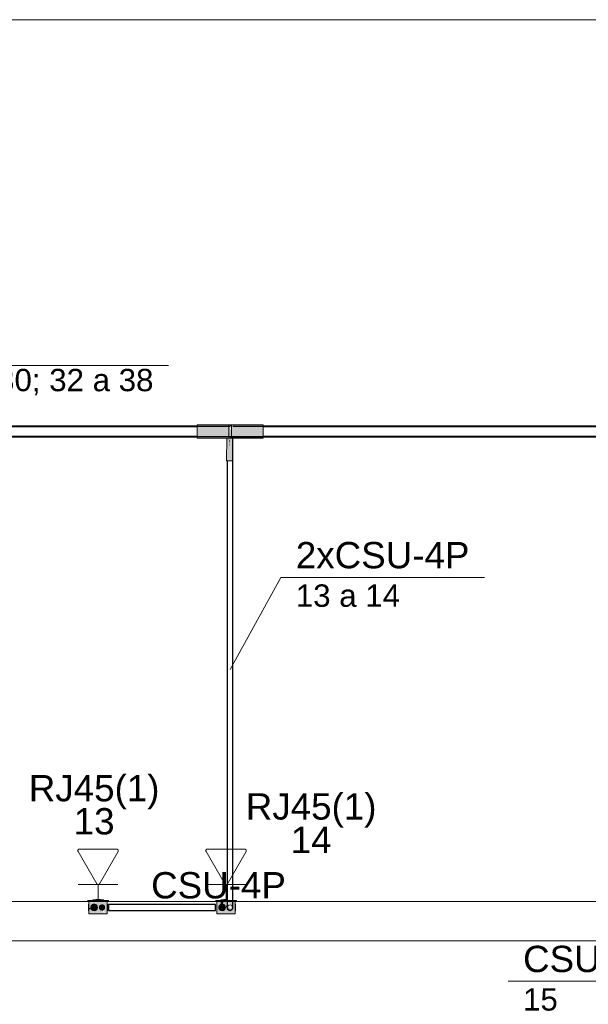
# Model space of a CAD drawing. Header units: millimetres. Extents: x 4476663 to 4477054, y -30323851 to -30323414.
# Tile 107 of 256: x 4476934.06 to 4476938.38, y -30323788.08 to -30323780.6. Entities that reach past the tile are written whole.
import ezdxf

# ---------------------------------------------------------------- set-up
doc = ezdxf.new("R2010")
doc.units = ezdxf.units.MM
doc.linetypes.add('NULL', pattern=[0])
for name, color, linetype, lineweight in [('CE-Caixa', 9, 'Continuous', 18), ('CE-Condutos (Baixa)', 6, 'Continuous', 25), ('CE-Condutos (Teto)', 1, 'Continuous', 25), ('CE-Conexões', 9, 'Continuous', 18), ('CE-PT Dados', 7, 'Continuous', 5), ('CE-Textos fios', 7, 'Continuous', 9), ('IFC-Caixa de passagem-Contorno', 44, 'Continuous', 5), ('IFC-Parede padrão-Contorno', 44, 'Continuous', 5), ('IFC-Parede-Contorno', 42, 'Continuous', 5), ('Textos', 7, 'Continuous', 9)]:
    doc.layers.add(name, color=color, linetype=linetype, lineweight=lineweight)
doc.styles.add('ARIAL', font='arial.ttf')

msp = doc.modelspace()

# ---------------------------------------------------------------- hatches: boundary and pattern name
at = {"layer": 'CE-Caixa', "linetype": 'Continuous'}
for points in [[(4476934.7266, -30323787.2918), (4476934.5806, -30323787.2918), (4476934.5737, -30323787.2978), (4476934.7337, -30323787.2978)], [(4476934.5836, -30323787.3928), (4476934.6544, -30323787.3928), (4476934.7097, -30323787.3914), (4476934.6988, -30323787.3819), (4476934.6885, -30323787.3854), (4476934.7014, -30323787.3542), (4476934.6597, -30323787.3621), (4476934.7032, -30323787.3482), (4476934.6952, -30323787.3638), (4476934.7088, -30323787.3897), (4476934.7236, -30323787.3928), (4476934.7236, -30323787.2978)], [(4476934.5836, -30323787.3928), (4476934.6161, -30323787.3708), (4476934.6003, -30323787.3625), (4476934.6073, -30323787.3354), (4476934.613, -30323787.3346), (4476934.6237, -30323787.3203), (4476934.6361, -30323787.3316), (4476934.6433, -30323787.3306), (4476934.6372, -30323787.3559), (4476934.6661, -30323787.3357), (4476934.7236, -30323787.2978), (4476934.5836, -30323787.2978), (4476934.5836, -30323787.3121)], [(4476934.6301, -30323787.3694), (4476934.6453, -30323787.3578), (4476934.6477, -30323787.3388), (4476934.6361, -30323787.3236), (4476934.6171, -30323787.3211), (4476934.602, -30323787.3328), (4476934.5995, -30323787.3518), (4476934.6111, -30323787.3669)], [(4476934.6646, -30323787.2918), (4476934.694, -30323787.2878), (4476934.6132, -30323787.2878), (4476934.6132, -30323787.2918)], [(4476934.6361, -30323787.2878), (4476934.6689, -30323787.2878), (4476934.6711, -30323787.2858), (4476934.6361, -30323787.2858)], [(4476935.5536, -30323787.2918), (4476935.5466, -30323787.2978), (4476935.5862, -30323787.2962), (4476935.5862, -30323787.2978), (4476935.6347, -30323787.2961), (4476935.6347, -30323787.2918)], [(4476935.5762, -30323787.3609), (4476935.5789, -30323787.3226), (4476935.5862, -30323787.3217), (4476935.5862, -30323787.2978), (4476935.5653, -30323787.2978), (4476935.5678, -30323787.3165), (4476935.5792, -30323787.3203), (4476935.5739, -30323787.3552), (4476935.575, -30323787.3579), (4476935.5788, -30323787.3226), (4476935.5688, -30323787.3239), (4476935.5642, -30323787.2978), (4476935.5566, -30323787.2978), (4476935.5566, -30323787.3928), (4476935.5822, -30323787.3754)], [(4476935.6966, -30323787.3928), (4476935.6966, -30323787.2978), (4476935.6634, -30323787.3203), (4476935.6662, -30323787.323), (4476935.6653, -30323787.3436), (4476935.6715, -30323787.3605), (4476935.6619, -30323787.3675), (4476935.6586, -30323787.3464), (4476935.6449, -30323787.3394), (4476935.6586, -30323787.3236), (4476935.6292, -30323787.3435), (4476935.6225, -30323787.3522), (4476935.6381, -30323787.3098), (4476935.6634, -30323787.3203), (4476935.6966, -30323787.2978), (4476935.6091, -30323787.2978), (4476935.6024, -30323787.3195), (4476935.6091, -30323787.3572), (4476935.6208, -30323787.3396), (4476935.6216, -30323787.3453), (4476935.6142, -30323787.363), (4476935.5925, -30323787.3698), (4476935.5566, -30323787.3928), (4476935.6153, -30323787.3928)], [(4476935.603, -30323787.3694), (4476935.6182, -30323787.3578), (4476935.6207, -30323787.3388), (4476935.6091, -30323787.3236), (4476935.5901, -30323787.3211), (4476935.5749, -30323787.3328), (4476935.5724, -30323787.3518), (4476935.5841, -30323787.3669)], [(4476935.5862, -30323787.2878), (4476935.5862, -30323787.2918), (4476935.6347, -30323787.2918), (4476935.6347, -30323787.2878)], [(4476935.6091, -30323787.2978), (4476935.5862, -30323787.2978), (4476935.5862, -30323787.3392), (4476935.5966, -30323787.3203), (4476935.5875, -30323787.3684)], [(4476935.6091, -30323787.2858), (4476935.6091, -30323787.2878), (4476935.6347, -30323787.2878)], [(4476935.6222, -30323787.3483), (4476935.6526, -30323787.3277), (4476935.6337, -30323787.3203)], [(4476935.6996, -30323787.2918), (4476935.679, -30323787.2926), (4476935.679, -30323787.2978), (4476935.7066, -30323787.2978)], [(4476934.7009, -30323787.3553), (4476934.7009, -30323787.3353), (4476934.6836, -30323787.3253), (4476934.6663, -30323787.3353), (4476934.6663, -30323787.3553), (4476934.6836, -30323787.3653)]]:
    msp.add_hatch(color=163, dxfattribs=at).paths.add_polyline_path(points)
at = {"layer": 'CE-Conexões', "linetype": 'Continuous'}
for points in [[(4476935.6759, -30323783.6862), (4476935.6566, -30323783.6801), (4476935.6666, -30323783.6772), (4476935.6466, -30323783.6762), (4476935.6466, -30323783.6862), (4476935.6559, -30323783.6862), (4476935.6466, -30323783.7159), (4476935.5944, -30323783.7162), (4476935.6566, -30323783.7272), (4476935.6528, -30323783.7172), (4476935.6556, -30323783.6892), (4476935.6468, -30323783.6892), (4476935.6504, -30323783.7171), (4476935.6472, -30323783.7171), (4476935.6466, -30323783.7652), (4476935.4056, -30323783.7652), (4476935.4056, -30323783.7782), (4476935.6666, -30323783.7782), (4476935.6666, -30323783.6892), (4476935.6624, -30323783.7173), (4476935.6567, -30323783.6892), (4476935.6601, -30323783.7173), (4476935.657, -30323783.7172), (4476935.6566, -30323783.6762), (4476935.4056, -30323783.6762), (4476935.4056, -30323783.7652), (4476935.6333, -30323783.7652), (4476935.5361, -30323783.7272), (4476935.5477, -30323783.7272), (4476935.6331, -30323783.7569), (4476935.6336, -30323783.7232), (4476935.5944, -30323783.7162), (4476935.6466, -30323783.7159), (4476935.6566, -30323783.6892), (4476935.6666, -30323783.7073), (4476935.6666, -30323783.7174), (4476935.6566, -30323783.7172), (4476935.6566, -30323783.7272), (4476935.6466, -30323783.7399), (4476935.6466, -30323783.7272), (4476935.6336, -30323783.7272), (4476935.6331, -30323783.7569), (4476935.5477, -30323783.7272), (4476935.5361, -30323783.7272), (4476935.6329, -30323783.7651), (4476935.6466, -30323783.7652), (4476935.6566, -30323783.7782), (4476935.9076, -30323783.7782), (4476935.9076, -30323783.6862), (4476935.6566, -30323783.6767), (4476935.8474, -30323783.6862), (4476935.6666, -30323783.68), (4476935.6666, -30323783.7073)], [(4476935.6566, -30323783.6762), (4476935.6567, -30323783.6862), (4476935.6632, -30323783.6862), (4476935.6666, -30323783.6762)], [(4476935.6666, -30323783.6771), (4476935.9076, -30323783.6862), (4476935.9076, -30323783.6762), (4476935.6666, -30323783.6762)], [(4476935.8474, -30323783.6862), (4476935.6666, -30323783.6772), (4476935.6666, -30323783.68)], [(4476935.6299, -30323783.9498), (4476935.6345, -30323783.7782), (4476935.6327, -30323783.7782)], [(4476935.6566, -30323783.7782), (4476935.6566, -30323783.8435), (4476935.6448, -30323783.7782), (4476935.6347, -30323783.7782), (4476935.6299, -30323783.9498), (4476935.6759, -30323783.9506), (4476935.6787, -30323783.7782)], [(4476935.6476, -30323783.7682), (4476935.6466, -30323783.7782), (4476935.6566, -30323783.7782)], [(4476935.6466, -30323783.7881), (4476935.6566, -30323783.8435), (4476935.6515, -30323783.7782)]]:
    msp.add_hatch(color=163, dxfattribs=at).paths.add_polyline_path(points)

# ---------------------------------------------------------------- linework, layer by layer
at = {"layer": 'CE-Caixa'}
for p, q in [((4476934.5806, -30323787.2918), (4476934.5737, -30323787.2978)), ((4476934.5737, -30323787.2978), (4476934.5836, -30323787.2978)), ((4476934.6132, -30323787.2918), (4476934.5806, -30323787.2918)), ((4476934.582, -30323787.3203), (4476934.582, -30323787.3211)), ((4476934.5836, -30323787.3203), (4476934.582, -30323787.3203)), ((4476934.582, -30323787.3211), (4476934.582, -30323787.3236)), ((4476934.582, -30323787.3236), (4476934.582, -30323787.3276)), ((4476934.5836, -30323787.2978), (4476934.6132, -30323787.2978)), ((4476934.5836, -30323787.2978), (4476934.5836, -30323787.3121)), ((4476934.5912, -30323787.2978), (4476934.5836, -30323787.2978)), ((4476934.5836, -30323787.3121), (4476934.5836, -30323787.3178)), ((4476934.5836, -30323787.3178), (4476934.5836, -30323787.3203)), ((4476934.5836, -30323787.3203), (4476934.5836, -30323787.3385)), ((4476934.6132, -30323787.2978), (4476934.5912, -30323787.2978)), ((4476934.6111, -30323787.3236), (4476934.6059, -30323787.3276)), ((4476934.6171, -30323787.3211), (4476934.6111, -30323787.3236)), ((4476934.6132, -30323787.2878), (4476934.6132, -30323787.2918)), ((4476934.6361, -30323787.2878), (4476934.6132, -30323787.2878)), ((4476934.6361, -30323787.2918), (4476934.6132, -30323787.2918)), ((4476934.6132, -30323787.2978), (4476934.6361, -30323787.2978)), ((4476934.6205, -30323787.2978), (4476934.6132, -30323787.2978)), ((4476934.6236, -30323787.3203), (4476934.6171, -30323787.3211)), ((4476934.6361, -30323787.2978), (4476934.6205, -30323787.2978)), ((4476934.6301, -30323787.3211), (4476934.6236, -30323787.3203)), ((4476934.6361, -30323787.3236), (4476934.6301, -30323787.3211)), ((4476934.6711, -30323787.2858), (4476934.6361, -30323787.2858)), ((4476934.6361, -30323787.2858), (4476934.6361, -30323787.2878)), ((4476934.6711, -30323787.2878), (4476934.6361, -30323787.2878)), ((4476934.6711, -30323787.2918), (4476934.6361, -30323787.2918)), ((4476934.6361, -30323787.2978), (4476934.6711, -30323787.2978)), ((4476934.6711, -30323787.2978), (4476934.6361, -30323787.2978)), ((4476934.6413, -30323787.3276), (4476934.6361, -30323787.3236)), ((4476934.6711, -30323787.2878), (4476934.6711, -30323787.2858)), ((4476934.694, -30323787.2878), (4476934.6711, -30323787.2878)), ((4476934.694, -30323787.2918), (4476934.6711, -30323787.2918)), ((4476934.6711, -30323787.2978), (4476934.694, -30323787.2978)), ((4476934.6818, -30323787.2978), (4476934.6711, -30323787.2978)), ((4476934.694, -30323787.2978), (4476934.6818, -30323787.2978)), ((4476934.694, -30323787.2918), (4476934.694, -30323787.2878)), ((4476934.7266, -30323787.2918), (4476934.694, -30323787.2918)), ((4476934.694, -30323787.2978), (4476934.7236, -30323787.2978)), ((4476934.6951, -30323787.2978), (4476934.694, -30323787.2978)), ((4476934.7129, -30323787.2978), (4476934.6951, -30323787.2978)), ((4476934.7236, -30323787.2978), (4476934.7129, -30323787.2978)), ((4476934.7236, -30323787.2978), (4476934.7337, -30323787.2978)), ((4476934.7236, -30323787.3005), (4476934.7236, -30323787.2978)), ((4476934.7236, -30323787.3203), (4476934.7236, -30323787.3005)), ((4476934.7236, -30323787.3258), (4476934.7236, -30323787.3203)), ((4476934.7252, -30323787.3203), (4476934.7236, -30323787.3203)), ((4476934.7252, -30323787.3211), (4476934.7252, -30323787.3203)), ((4476934.7252, -30323787.3236), (4476934.7252, -30323787.3211)), ((4476934.7252, -30323787.3276), (4476934.7252, -30323787.3236)), ((4476934.7337, -30323787.2978), (4476934.7266, -30323787.2918)), ((4476935.5536, -30323787.2918), (4476935.5466, -30323787.2978)), ((4476935.5466, -30323787.2978), (4476935.5566, -30323787.2978)), ((4476935.5862, -30323787.2918), (4476935.5536, -30323787.2918)), ((4476935.555, -30323787.3203), (4476935.555, -30323787.3211)), ((4476935.5566, -30323787.3203), (4476935.555, -30323787.3203)), ((4476935.555, -30323787.3211), (4476935.555, -30323787.3236)), ((4476935.555, -30323787.3236), (4476935.555, -30323787.3276)), ((4476935.5566, -30323787.2978), (4476935.5862, -30323787.2978)), ((4476935.5566, -30323787.2978), (4476935.5566, -30323787.3136)), ((4476935.5642, -30323787.2978), (4476935.5566, -30323787.2978)), ((4476935.5566, -30323787.3136), (4476935.5566, -30323787.315)), ((4476935.5566, -30323787.315), (4476935.5566, -30323787.3203)), ((4476935.5566, -30323787.3203), (4476935.5566, -30323787.3255)), ((4476935.5653, -30323787.2978), (4476935.5642, -30323787.2978)), ((4476935.5778, -30323787.2978), (4476935.5653, -30323787.2978)), ((4476935.5862, -30323787.2978), (4476935.5778, -30323787.2978)), ((4476935.5841, -30323787.3236), (4476935.5789, -30323787.3276)), ((4476935.5901, -30323787.3211), (4476935.5841, -30323787.3236)), ((4476935.5862, -30323787.2878), (4476935.5862, -30323787.2918)), ((4476935.6091, -30323787.2878), (4476935.5862, -30323787.2878)), ((4476935.6091, -30323787.2918), (4476935.5862, -30323787.2918)), ((4476935.5862, -30323787.2978), (4476935.6091, -30323787.2978)), ((4476935.6091, -30323787.2978), (4476935.5862, -30323787.2978)), ((4476935.5966, -30323787.3203), (4476935.5901, -30323787.3211)), ((4476935.603, -30323787.3211), (4476935.5966, -30323787.3203)), ((4476935.6091, -30323787.3236), (4476935.603, -30323787.3211)), ((4476935.6091, -30323787.2858), (4476935.6091, -30323787.2878)), ((4476935.6347, -30323787.2858), (4476935.6091, -30323787.2858)), ((4476935.6347, -30323787.2878), (4476935.6091, -30323787.2878)), ((4476935.6347, -30323787.2918), (4476935.6091, -30323787.2918)), ((4476935.6091, -30323787.2978), (4476935.6347, -30323787.2978)), ((4476935.6153, -30323787.2978), (4476935.6091, -30323787.2978)), ((4476935.6142, -30323787.3276), (4476935.6091, -30323787.3236)), ((4476935.6278, -30323787.2978), (4476935.6153, -30323787.2978)), ((4476935.6431, -30323787.2978), (4476935.6278, -30323787.2978)), ((4476935.6966, -30323787.2978), (4476935.6431, -30323787.2978)), ((4476935.6996, -30323787.2918), (4476935.679, -30323787.2918)), ((4476935.679, -30323787.2978), (4476935.6966, -30323787.2978)), ((4476935.6966, -30323787.2978), (4476935.7066, -30323787.2978)), ((4476935.6966, -30323787.2998), (4476935.6966, -30323787.2978)), ((4476935.6966, -30323787.3203), (4476935.6966, -30323787.2998)), ((4476935.6966, -30323787.3275), (4476935.6966, -30323787.3203)), ((4476935.6982, -30323787.3203), (4476935.6966, -30323787.3203)), ((4476935.6982, -30323787.3211), (4476935.6982, -30323787.3203)), ((4476935.6982, -30323787.3236), (4476935.6982, -30323787.3211)), ((4476935.6982, -30323787.3276), (4476935.6982, -30323787.3236)), ((4476935.7066, -30323787.2978), (4476935.6996, -30323787.2918)), ((4476934.582, -30323787.3276), (4476934.582, -30323787.3328)), ((4476934.582, -30323787.3328), (4476934.582, -30323787.3388)), ((4476934.582, -30323787.3388), (4476934.582, -30323787.3453)), ((4476934.582, -30323787.3453), (4476934.582, -30323787.3518)), ((4476934.582, -30323787.3518), (4476934.582, -30323787.3578)), ((4476934.582, -30323787.3578), (4476934.582, -30323787.363)), ((4476934.582, -30323787.363), (4476934.582, -30323787.3669)), ((4476934.582, -30323787.3669), (4476934.582, -30323787.3694)), ((4476934.582, -30323787.3694), (4476934.582, -30323787.3703)), ((4476934.582, -30323787.3703), (4476934.5836, -30323787.3703)), ((4476934.5836, -30323787.3385), (4476934.5836, -30323787.3458)), ((4476934.5836, -30323787.3458), (4476934.5836, -30323787.3555)), ((4476934.5836, -30323787.3555), (4476934.5836, -30323787.3651)), ((4476934.5836, -30323787.3651), (4476934.5836, -30323787.3703)), ((4476934.5836, -30323787.3703), (4476934.5836, -30323787.3928)), ((4476934.5836, -30323787.3928), (4476934.6544, -30323787.3928)), ((4476934.5912, -30323787.3578), (4476934.5912, -30323787.3518)), ((4476934.5995, -30323787.3388), (4476934.5986, -30323787.3453)), ((4476934.5986, -30323787.3453), (4476934.5995, -30323787.3518)), ((4476934.602, -30323787.3328), (4476934.5995, -30323787.3388)), ((4476934.5995, -30323787.3518), (4476934.602, -30323787.3578)), ((4476934.6059, -30323787.3276), (4476934.602, -30323787.3328)), ((4476934.602, -30323787.3578), (4476934.6059, -30323787.363)), ((4476934.6059, -30323787.363), (4476934.6111, -30323787.3669)), ((4476934.6111, -30323787.3669), (4476934.6171, -30323787.3694)), ((4476934.6171, -30323787.3694), (4476934.6236, -30323787.3703)), ((4476934.6227, -30323787.3942), (4476934.6259, -30323787.3942)), ((4476934.6236, -30323787.3703), (4476934.6301, -30323787.3694)), ((4476934.6259, -30323787.3942), (4476934.631, -30323787.3942)), ((4476934.6295, -30323787.3942), (4476934.632, -30323787.3942)), ((4476934.6301, -30323787.3694), (4476934.6361, -30323787.3669)), ((4476934.632, -30323787.3942), (4476934.6359, -30323787.3942)), ((4476934.6359, -30323787.3942), (4476934.6411, -30323787.3942)), ((4476934.6361, -30323787.3669), (4476934.6413, -30323787.363)), ((4476934.6411, -30323787.3942), (4476934.6471, -30323787.3942)), ((4476934.6453, -30323787.3328), (4476934.6413, -30323787.3276)), ((4476934.6413, -30323787.363), (4476934.6453, -30323787.3578)), ((4476934.6477, -30323787.3388), (4476934.6453, -30323787.3328)), ((4476934.6453, -30323787.3578), (4476934.6477, -30323787.3518)), ((4476934.6471, -30323787.3942), (4476934.6536, -30323787.3942)), ((4476934.6486, -30323787.3453), (4476934.6477, -30323787.3388)), ((4476934.6477, -30323787.3518), (4476934.6486, -30323787.3453)), ((4476934.6536, -30323787.3942), (4476934.6601, -30323787.3942)), ((4476934.6544, -30323787.3928), (4476934.6721, -30323787.3928)), ((4476934.6601, -30323787.3942), (4476934.6661, -30323787.3942)), ((4476934.6643, -30323787.3401), (4476934.6636, -30323787.3453)), ((4476934.6636, -30323787.3453), (4476934.6643, -30323787.3505)), ((4476934.6663, -30323787.3353), (4476934.6643, -30323787.3401)), ((4476934.6643, -30323787.3505), (4476934.6663, -30323787.3553)), ((4476934.6661, -30323787.3942), (4476934.6713, -30323787.3942)), ((4476934.6695, -30323787.3312), (4476934.6663, -30323787.3353)), ((4476934.6663, -30323787.3553), (4476934.6695, -30323787.3594)), ((4476934.6736, -30323787.328), (4476934.6695, -30323787.3312)), ((4476934.6695, -30323787.3594), (4476934.6736, -30323787.3626)), ((4476934.6713, -30323787.3942), (4476934.6753, -30323787.3942)), ((4476934.6721, -30323787.3928), (4476934.6854, -30323787.3928)), ((4476934.6784, -30323787.326), (4476934.6736, -30323787.328)), ((4476934.6736, -30323787.3626), (4476934.6784, -30323787.3646)), ((4476934.6753, -30323787.3942), (4476934.6777, -30323787.3942)), ((4476934.6762, -30323787.3942), (4476934.6813, -30323787.3942)), ((4476934.6836, -30323787.3253), (4476934.6784, -30323787.326)), ((4476934.6784, -30323787.3646), (4476934.6836, -30323787.3653)), ((4476934.6813, -30323787.3942), (4476934.6845, -30323787.3942)), ((4476934.6888, -30323787.326), (4476934.6836, -30323787.3253)), ((4476934.6836, -30323787.3653), (4476934.6888, -30323787.3646)), ((4476934.6854, -30323787.3928), (4476934.6973, -30323787.3928)), ((4476934.6936, -30323787.328), (4476934.6888, -30323787.326)), ((4476934.6888, -30323787.3646), (4476934.6936, -30323787.3626)), ((4476934.6977, -30323787.3312), (4476934.6936, -30323787.328)), ((4476934.6936, -30323787.3626), (4476934.6977, -30323787.3594)), ((4476934.6973, -30323787.3928), (4476934.7099, -30323787.3928)), ((4476934.7009, -30323787.3353), (4476934.6977, -30323787.3312)), ((4476934.6977, -30323787.3594), (4476934.7009, -30323787.3553)), ((4476934.7029, -30323787.3401), (4476934.7009, -30323787.3353)), ((4476934.7009, -30323787.3553), (4476934.7029, -30323787.3505)), ((4476934.7036, -30323787.3453), (4476934.7029, -30323787.3401)), ((4476934.7029, -30323787.3505), (4476934.7036, -30323787.3453)), ((4476934.7099, -30323787.3928), (4476934.7129, -30323787.3928)), ((4476934.7129, -30323787.3928), (4476934.716, -30323787.3928)), ((4476934.716, -30323787.3928), (4476934.7236, -30323787.3928)), ((4476934.7236, -30323787.3396), (4476934.7236, -30323787.3258)), ((4476934.7236, -30323787.36), (4476934.7236, -30323787.3396)), ((4476934.7236, -30323787.3703), (4476934.7236, -30323787.36)), ((4476934.7236, -30323787.3706), (4476934.7236, -30323787.3703)), ((4476934.7236, -30323787.3703), (4476934.7252, -30323787.3703)), ((4476934.7236, -30323787.3901), (4476934.7236, -30323787.3706)), ((4476934.7236, -30323787.3928), (4476934.7236, -30323787.3901)), ((4476934.7252, -30323787.3328), (4476934.7252, -30323787.3276)), ((4476934.7252, -30323787.3388), (4476934.7252, -30323787.3328)), ((4476934.7252, -30323787.3453), (4476934.7252, -30323787.3388)), ((4476934.7252, -30323787.3518), (4476934.7252, -30323787.3453)), ((4476934.7252, -30323787.3578), (4476934.7252, -30323787.3518)), ((4476934.7252, -30323787.363), (4476934.7252, -30323787.3578)), ((4476934.7252, -30323787.3669), (4476934.7252, -30323787.363)), ((4476934.7252, -30323787.3694), (4476934.7252, -30323787.3669)), ((4476934.7252, -30323787.3703), (4476934.7252, -30323787.3694)), ((4476935.555, -30323787.3276), (4476935.555, -30323787.3328)), ((4476935.555, -30323787.3328), (4476935.555, -30323787.3388)), ((4476935.555, -30323787.3388), (4476935.555, -30323787.3453)), ((4476935.555, -30323787.3453), (4476935.555, -30323787.3518)), ((4476935.555, -30323787.3518), (4476935.555, -30323787.3578)), ((4476935.555, -30323787.3578), (4476935.555, -30323787.363)), ((4476935.555, -30323787.363), (4476935.555, -30323787.3669)), ((4476935.555, -30323787.3669), (4476935.555, -30323787.3694)), ((4476935.555, -30323787.3694), (4476935.555, -30323787.3703)), ((4476935.555, -30323787.3703), (4476935.5566, -30323787.3703)), ((4476935.5566, -30323787.3255), (4476935.5566, -30323787.3339)), ((4476935.5566, -30323787.3339), (4476935.5566, -30323787.3458)), ((4476935.5566, -30323787.3458), (4476935.5566, -30323787.3555)), ((4476935.5566, -30323787.3555), (4476935.5566, -30323787.365)), ((4476935.5566, -30323787.365), (4476935.5566, -30323787.3703)), ((4476935.5566, -30323787.3703), (4476935.5566, -30323787.3928)), ((4476935.5566, -30323787.3928), (4476935.5754, -30323787.3928)), ((4476935.5724, -30323787.3388), (4476935.5716, -30323787.3453)), ((4476935.5716, -30323787.3453), (4476935.5724, -30323787.3518)), ((4476935.5749, -30323787.3328), (4476935.5724, -30323787.3388)), ((4476935.5724, -30323787.3518), (4476935.5749, -30323787.3578)), ((4476935.5789, -30323787.3276), (4476935.5749, -30323787.3328)), ((4476935.5749, -30323787.3578), (4476935.5789, -30323787.363)), ((4476935.5754, -30323787.3928), (4476935.5913, -30323787.3928)), ((4476935.5789, -30323787.363), (4476935.5841, -30323787.3669)), ((4476935.5841, -30323787.3669), (4476935.5901, -30323787.3694)), ((4476935.5901, -30323787.3694), (4476935.5966, -30323787.3703)), ((4476935.5913, -30323787.3928), (4476935.6037, -30323787.3928)), ((4476935.5957, -30323787.3942), (4476935.5989, -30323787.3942)), ((4476935.5966, -30323787.3703), (4476935.603, -30323787.3694)), ((4476935.5989, -30323787.3942), (4476935.6039, -30323787.3942)), ((4476935.6016, -30323787.3942), (4476935.6024, -30323787.3942)), ((4476935.603, -30323787.3694), (4476935.6091, -30323787.3669)), ((4476935.6037, -30323787.3928), (4476935.6153, -30323787.3928)), ((4476935.6049, -30323787.3942), (4476935.6089, -30323787.3942)), ((4476935.6089, -30323787.3942), (4476935.6141, -30323787.3942)), ((4476935.6091, -30323787.3669), (4476935.6142, -30323787.363)), ((4476935.6141, -30323787.3942), (4476935.6201, -30323787.3942)), ((4476935.6182, -30323787.3328), (4476935.6142, -30323787.3276)), ((4476935.6142, -30323787.363), (4476935.6182, -30323787.3578)), ((4476935.6153, -30323787.3928), (4476935.6181, -30323787.3928)), ((4476935.6181, -30323787.3928), (4476935.6278, -30323787.3928)), ((4476935.6207, -30323787.3388), (4476935.6182, -30323787.3328)), ((4476935.6182, -30323787.3578), (4476935.6207, -30323787.3518)), ((4476935.6201, -30323787.3942), (4476935.6266, -30323787.3942)), ((4476935.6216, -30323787.3453), (4476935.6207, -30323787.3388)), ((4476935.6207, -30323787.3518), (4476935.6216, -30323787.3453)), ((4476935.6266, -30323787.3942), (4476935.633, -30323787.3942)), ((4476935.6278, -30323787.3928), (4476935.6491, -30323787.3928)), ((4476935.633, -30323787.3942), (4476935.6391, -30323787.3942)), ((4476935.6391, -30323787.3942), (4476935.6442, -30323787.3942)), ((4476935.6442, -30323787.3942), (4476935.6482, -30323787.3942)), ((4476935.6482, -30323787.3942), (4476935.6507, -30323787.3942)), ((4476935.6491, -30323787.3928), (4476935.6586, -30323787.3928)), ((4476935.6507, -30323787.3942), (4476935.6516, -30323787.3942)), ((4476935.6543, -30323787.3942), (4476935.6575, -30323787.3942)), ((4476935.6575, -30323787.3942), (4476935.6586, -30323787.3942)), ((4476935.6586, -30323787.3928), (4476935.689, -30323787.3928)), ((4476935.6586, -30323787.3942), (4476935.6586, -30323787.3928)), ((4476935.689, -30323787.3928), (4476935.6966, -30323787.3928)), ((4476935.6966, -30323787.3307), (4476935.6966, -30323787.3275)), ((4476935.6966, -30323787.3475), (4476935.6966, -30323787.3307)), ((4476935.6966, -30323787.3572), (4476935.6966, -30323787.3475)), ((4476935.6966, -30323787.3703), (4476935.6966, -30323787.3572)), ((4476935.6966, -30323787.3834), (4476935.6966, -30323787.3703)), ((4476935.6966, -30323787.3703), (4476935.6982, -30323787.3703)), ((4476935.6966, -30323787.3858), (4476935.6966, -30323787.3834)), ((4476935.6966, -30323787.3928), (4476935.6966, -30323787.3858)), ((4476935.6982, -30323787.3328), (4476935.6982, -30323787.3276)), ((4476935.6982, -30323787.3388), (4476935.6982, -30323787.3328)), ((4476935.6982, -30323787.3453), (4476935.6982, -30323787.3388)), ((4476935.6982, -30323787.3518), (4476935.6982, -30323787.3453)), ((4476935.6982, -30323787.3578), (4476935.6982, -30323787.3518)), ((4476935.6982, -30323787.363), (4476935.6982, -30323787.3578)), ((4476935.6982, -30323787.3669), (4476935.6982, -30323787.363)), ((4476935.6982, -30323787.3694), (4476935.6982, -30323787.3669)), ((4476935.6982, -30323787.3703), (4476935.6982, -30323787.3694))]:
    msp.add_line(p, q, dxfattribs=at)
at = {"layer": 'CE-Condutos (Baixa)'}
for p, q in [((4476934.7337, -30323787.323), (4476934.7337, -30323787.3259)), ((4476934.7788, -30323787.323), (4476934.7337, -30323787.323)), ((4476934.8304, -30323787.323), (4476934.7788, -30323787.323)), ((4476934.8785, -30323787.323), (4476934.8304, -30323787.323)), ((4476934.9234, -30323787.323), (4476934.8785, -30323787.323)), ((4476934.9652, -30323787.323), (4476934.9234, -30323787.323)), ((4476935.0041, -30323787.323), (4476934.9652, -30323787.323)), ((4476935.0404, -30323787.323), (4476935.0041, -30323787.323)), ((4476935.0741, -30323787.323), (4476935.0404, -30323787.323)), ((4476935.1056, -30323787.323), (4476935.0741, -30323787.323)), ((4476935.1348, -30323787.323), (4476935.1056, -30323787.323)), ((4476935.1622, -30323787.323), (4476935.1348, -30323787.323)), ((4476935.1877, -30323787.323), (4476935.1622, -30323787.323)), ((4476935.2117, -30323787.323), (4476935.1877, -30323787.323)), ((4476935.2343, -30323787.323), (4476935.2117, -30323787.323)), ((4476935.2557, -30323787.323), (4476935.2343, -30323787.323)), ((4476935.276, -30323787.323), (4476935.2557, -30323787.323)), ((4476935.2955, -30323787.323), (4476935.276, -30323787.323)), ((4476935.3143, -30323787.323), (4476935.2955, -30323787.323)), ((4476935.3327, -30323787.323), (4476935.3143, -30323787.323)), ((4476935.3508, -30323787.323), (4476935.3327, -30323787.323)), ((4476935.3688, -30323787.323), (4476935.3508, -30323787.323)), ((4476935.3868, -30323787.323), (4476935.3688, -30323787.323)), ((4476935.4052, -30323787.323), (4476935.3868, -30323787.323)), ((4476935.424, -30323787.323), (4476935.4052, -30323787.323)), ((4476935.4434, -30323787.323), (4476935.424, -30323787.323)), ((4476935.4636, -30323787.323), (4476935.4434, -30323787.323)), ((4476935.4849, -30323787.323), (4476935.4636, -30323787.323)), ((4476935.5073, -30323787.323), (4476935.4849, -30323787.323)), ((4476935.5312, -30323787.323), (4476935.5073, -30323787.323)), ((4476935.5466, -30323787.323), (4476935.5312, -30323787.323)), ((4476935.5466, -30323787.3259), (4476935.5466, -30323787.323)), ((4476934.7337, -30323787.3259), (4476934.7337, -30323787.3321)), ((4476934.7337, -30323787.3321), (4476934.7337, -30323787.3406)), ((4476934.7337, -30323787.3406), (4476934.7337, -30323787.35)), ((4476934.7337, -30323787.35), (4476934.7337, -30323787.3585)), ((4476934.7337, -30323787.3585), (4476934.7337, -30323787.3647)), ((4476934.7337, -30323787.3647), (4476934.7337, -30323787.3676)), ((4476934.7337, -30323787.3676), (4476934.7788, -30323787.3676)), ((4476934.7788, -30323787.3676), (4476934.8304, -30323787.3676)), ((4476934.8304, -30323787.3676), (4476934.8785, -30323787.3676)), ((4476934.8785, -30323787.3676), (4476934.9234, -30323787.3676)), ((4476934.9234, -30323787.3676), (4476934.9652, -30323787.3676)), ((4476934.9652, -30323787.3676), (4476935.0041, -30323787.3676)), ((4476935.0041, -30323787.3676), (4476935.0404, -30323787.3676)), ((4476935.0404, -30323787.3676), (4476935.0741, -30323787.3676)), ((4476935.0741, -30323787.3676), (4476935.1056, -30323787.3676)), ((4476935.1056, -30323787.3676), (4476935.1348, -30323787.3676)), ((4476935.1348, -30323787.3676), (4476935.1622, -30323787.3676)), ((4476935.1622, -30323787.3676), (4476935.1877, -30323787.3676)), ((4476935.1877, -30323787.3676), (4476935.2117, -30323787.3676)), ((4476935.2117, -30323787.3676), (4476935.2343, -30323787.3676)), ((4476935.2343, -30323787.3676), (4476935.2557, -30323787.3676)), ((4476935.2557, -30323787.3676), (4476935.276, -30323787.3676)), ((4476935.276, -30323787.3676), (4476935.2955, -30323787.3676)), ((4476935.2955, -30323787.3676), (4476935.3143, -30323787.3676)), ((4476935.3143, -30323787.3676), (4476935.3327, -30323787.3676)), ((4476935.3327, -30323787.3676), (4476935.3508, -30323787.3676)), ((4476935.3508, -30323787.3676), (4476935.3688, -30323787.3676)), ((4476935.3688, -30323787.3676), (4476935.3868, -30323787.3676)), ((4476935.3868, -30323787.3676), (4476935.4052, -30323787.3676)), ((4476935.4052, -30323787.3676), (4476935.424, -30323787.3676)), ((4476935.424, -30323787.3676), (4476935.4434, -30323787.3676)), ((4476935.4434, -30323787.3676), (4476935.4636, -30323787.3676)), ((4476935.4636, -30323787.3676), (4476935.4849, -30323787.3676)), ((4476935.4849, -30323787.3676), (4476935.5073, -30323787.3676)), ((4476935.5073, -30323787.3676), (4476935.5312, -30323787.3676)), ((4476935.5312, -30323787.3676), (4476935.5466, -30323787.3676)), ((4476935.5466, -30323787.3321), (4476935.5466, -30323787.3259)), ((4476935.5466, -30323787.3406), (4476935.5466, -30323787.3321)), ((4476935.5466, -30323787.35), (4476935.5466, -30323787.3406)), ((4476935.5466, -30323787.3585), (4476935.5466, -30323787.35)), ((4476935.5466, -30323787.3647), (4476935.5466, -30323787.3585)), ((4476935.5466, -30323787.3676), (4476935.5466, -30323787.3647))]:
    msp.add_line(p, q, dxfattribs=at)
at = {"layer": 'CE-Condutos (Teto)'}
for p, q in [((4476935.4056, -30323783.6862), (4476928.4753, -30323783.6862)), ((4476928.4753, -30323783.6892), (4476935.4056, -30323783.6892)), ((4476935.6566, -30323783.6892), (4476928.4977, -30323783.6892)), ((4476944.3021, -30323783.6892), (4476935.679, -30323783.6892)), ((4476944.3047, -30323783.6862), (4476935.9076, -30323783.6862)), ((4476935.9076, -30323783.6892), (4476944.3021, -30323783.6892)), ((4476928.4753, -30323783.7652), (4476935.6566, -30323783.7652)), ((4476928.4753, -30323783.7682), (4476935.4056, -30323783.7682)), ((4476935.4056, -30323783.7652), (4476928.4977, -30323783.7652)), ((4476935.6566, -30323783.7652), (4476938.5554, -30323783.7652)), ((4476935.6566, -30323783.7682), (4476938.7364, -30323783.7682)), ((4476935.679, -30323783.8851), (4476935.679, -30323783.7782)), ((4476938.5554, -30323783.7652), (4476935.9076, -30323783.7652)), ((4476935.6347, -30323783.9499), (4476935.6347, -30323784.0329)), ((4476935.679, -30323784.0329), (4476935.679, -30323783.8851)), ((4476935.6347, -30323784.0329), (4476935.6347, -30323784.1714)), ((4476935.679, -30323784.1714), (4476935.679, -30323784.0329)), ((4476935.6347, -30323784.1714), (4476935.6347, -30323784.3014)), ((4476935.679, -30323784.3014), (4476935.679, -30323784.1714)), ((4476935.6347, -30323784.3014), (4476935.6347, -30323784.4238)), ((4476935.679, -30323784.4238), (4476935.679, -30323784.3014)), ((4476935.6347, -30323784.4238), (4476935.6347, -30323784.5393)), ((4476935.679, -30323784.5393), (4476935.679, -30323784.4238)), ((4476935.6347, -30323784.5393), (4476935.6347, -30323784.6488)), ((4476935.679, -30323784.6488), (4476935.679, -30323784.5393)), ((4476935.6347, -30323784.6488), (4476935.6347, -30323784.7531)), ((4476935.679, -30323784.7531), (4476935.679, -30323784.6488)), ((4476935.6347, -30323784.7531), (4476935.6347, -30323784.8528)), ((4476935.679, -30323784.8528), (4476935.679, -30323784.7531)), ((4476935.6347, -30323784.8528), (4476935.6347, -30323784.949)), ((4476935.679, -30323784.949), (4476935.679, -30323784.8528)), ((4476935.6347, -30323784.949), (4476935.6347, -30323785.0423)), ((4476935.679, -30323785.0423), (4476935.679, -30323784.949)), ((4476935.6347, -30323785.0423), (4476935.6347, -30323785.1335)), ((4476935.679, -30323785.1335), (4476935.679, -30323785.0423)), ((4476935.6347, -30323785.1335), (4476935.6347, -30323785.2236)), ((4476935.679, -30323785.2236), (4476935.679, -30323785.1335)), ((4476935.6347, -30323785.2236), (4476935.6347, -30323785.3132)), ((4476935.679, -30323785.3132), (4476935.679, -30323785.2236)), ((4476935.6347, -30323785.3132), (4476935.6347, -30323785.4032)), ((4476935.679, -30323785.4032), (4476935.679, -30323785.3132)), ((4476935.6347, -30323785.4032), (4476935.6347, -30323785.4944)), ((4476935.679, -30323785.4944), (4476935.679, -30323785.4032)), ((4476935.6347, -30323785.4944), (4476935.6347, -30323785.5875)), ((4476935.679, -30323785.5875), (4476935.679, -30323785.4944)), ((4476935.6347, -30323785.5875), (4476935.6347, -30323785.6835)), ((4476935.679, -30323785.6835), (4476935.679, -30323785.5875)), ((4476935.6347, -30323785.6835), (4476935.6347, -30323785.783)), ((4476935.679, -30323785.783), (4476935.679, -30323785.6835)), ((4476935.6347, -30323785.783), (4476935.6347, -30323785.887)), ((4476935.679, -30323785.887), (4476935.679, -30323785.783)), ((4476935.6347, -30323785.887), (4476935.6347, -30323785.9961)), ((4476935.679, -30323785.9961), (4476935.679, -30323785.887)), ((4476935.6347, -30323785.9961), (4476935.6347, -30323786.1113)), ((4476935.679, -30323786.1113), (4476935.679, -30323785.9961)), ((4476935.6347, -30323786.1113), (4476935.6347, -30323786.2333)), ((4476935.679, -30323786.2333), (4476935.679, -30323786.1113)), ((4476935.6347, -30323786.2333), (4476935.6347, -30323786.3628)), ((4476935.679, -30323786.3628), (4476935.679, -30323786.2333)), ((4476935.6347, -30323786.3628), (4476935.6347, -30323786.5009)), ((4476935.679, -30323786.5009), (4476935.679, -30323786.3628)), ((4476935.6347, -30323786.5009), (4476935.6347, -30323786.6481)), ((4476935.679, -30323786.6481), (4476935.679, -30323786.5009)), ((4476935.6347, -30323786.6481), (4476935.6347, -30323786.8053)), ((4476935.679, -30323786.8053), (4476935.679, -30323786.6481)), ((4476935.6347, -30323786.8053), (4476935.6347, -30323786.9734)), ((4476935.679, -30323786.9734), (4476935.679, -30323786.8053)), ((4476935.6347, -30323786.9734), (4476935.6347, -30323787.1531)), ((4476935.679, -30323787.1531), (4476935.679, -30323786.9734)), ((4476935.6347, -30323787.1531), (4476935.6347, -30323787.2216)), ((4476935.679, -30323787.1833), (4476935.679, -30323787.1531)), ((4476935.6347, -30323787.2216), (4476935.6347, -30323787.2368)), ((4476935.6347, -30323787.2368), (4476935.6347, -30323787.2858)), ((4476935.679, -30323787.2743), (4476935.679, -30323787.1833)), ((4476935.6347, -30323787.2858), (4476935.6347, -30323787.2878)), ((4476935.6347, -30323787.2878), (4476935.6347, -30323787.2918)), ((4476935.6347, -30323787.2918), (4476935.6347, -30323787.2978)), ((4476935.6347, -30323787.2978), (4476935.6347, -30323787.3453)), ((4476935.679, -30323787.2918), (4476935.679, -30323787.2743)), ((4476935.679, -30323787.2978), (4476935.679, -30323787.2918)), ((4476935.679, -30323787.3453), (4476935.679, -30323787.2978)), ((4476935.6347, -30323787.3453), (4476935.6363, -30323787.3536)), ((4476935.6347, -30323787.3453), (4476935.6347, -30323787.35)), ((4476935.6347, -30323787.35), (4476935.6363, -30323787.3536)), ((4476935.6363, -30323787.3536), (4476935.6363, -30323787.3539)), ((4476935.6363, -30323787.3539), (4476935.6366, -30323787.3542)), ((4476935.6366, -30323787.3542), (4476935.6406, -30323787.3604)), ((4476935.6366, -30323787.3542), (4476935.6384, -30323787.3585)), ((4476935.6384, -30323787.3585), (4476935.6406, -30323787.3604)), ((4476935.6406, -30323787.3604), (4476935.6411, -30323787.3611)), ((4476935.6411, -30323787.3611), (4476935.6425, -30323787.3621)), ((4476935.6425, -30323787.3621), (4476935.6482, -30323787.366)), ((4476935.6425, -30323787.3621), (4476935.6454, -30323787.3647)), ((4476935.6482, -30323787.366), (4476935.6554, -30323787.3675)), ((4476935.6542, -30323787.3676), (4476935.6554, -30323787.3675)), ((4476935.6554, -30323787.3675), (4476935.6566, -30323787.3677)), ((4476935.6566, -30323787.3677), (4476935.6598, -30323787.367)), ((4476935.6598, -30323787.367), (4476935.6644, -30323787.366)), ((4476935.6598, -30323787.367), (4476935.6635, -30323787.3666)), ((4476935.6635, -30323787.3666), (4476935.6646, -30323787.366)), ((4476935.6644, -30323787.366), (4476935.6646, -30323787.366)), ((4476935.6646, -30323787.366), (4476935.6651, -30323787.366)), ((4476935.6651, -30323787.366), (4476935.6689, -30323787.3635)), ((4476935.6689, -30323787.3635), (4476935.6719, -30323787.3615)), ((4476935.6689, -30323787.3635), (4476935.6716, -30323787.3619)), ((4476935.6716, -30323787.3619), (4476935.6719, -30323787.3615)), ((4476935.6719, -30323787.3615), (4476935.6724, -30323787.3611)), ((4476935.6724, -30323787.3611), (4476935.6754, -30323787.3566)), ((4476935.6754, -30323787.3566), (4476935.6773, -30323787.3539)), ((4476935.6754, -30323787.3566), (4476935.677, -30323787.3544)), ((4476935.6773, -30323787.3539), (4476935.679, -30323787.3453))]:
    msp.add_line(p, q, dxfattribs=at)
at = {"layer": 'CE-Conexões'}
for p, q in [((4476935.4056, -30323783.6762), (4476935.4056, -30323783.6862)), ((4476935.6344, -30323783.6762), (4476935.4056, -30323783.6762)), ((4476935.4056, -30323783.6862), (4476935.4056, -30323783.6892)), ((4476935.4056, -30323783.6892), (4476935.4056, -30323783.7131)), ((4476935.4056, -30323783.7131), (4476935.4056, -30323783.7272)), ((4476935.4056, -30323783.7272), (4476935.4056, -30323783.7652)), ((4476935.6466, -30323783.6762), (4476935.6344, -30323783.6762)), ((4476935.6566, -30323783.6762), (4476935.6466, -30323783.6762)), ((4476935.6466, -30323783.6762), (4476935.6466, -30323783.6862)), ((4476935.6566, -30323783.6762), (4476935.6466, -30323783.6762)), ((4476935.6466, -30323783.6892), (4476935.6466, -30323783.7171)), ((4476935.6466, -30323783.7171), (4476935.6466, -30323783.7272)), ((4476935.6466, -30323783.7272), (4476935.6466, -30323783.7652)), ((4476935.6666, -30323783.6762), (4476935.6566, -30323783.6762)), ((4476935.6666, -30323783.6762), (4476935.6566, -30323783.6762)), ((4476935.6666, -30323783.6862), (4476935.6666, -30323783.6762)), ((4476935.9076, -30323783.6762), (4476935.6666, -30323783.6762)), ((4476935.6666, -30323783.7174), (4476935.6666, -30323783.6892)), ((4476935.6666, -30323783.7272), (4476935.6666, -30323783.7174)), ((4476935.6666, -30323783.7652), (4476935.6666, -30323783.7272)), ((4476935.9076, -30323783.6862), (4476935.9076, -30323783.6762)), ((4476935.9076, -30323783.6892), (4476935.9076, -30323783.6862)), ((4476935.9076, -30323783.7652), (4476935.9076, -30323783.6892)), ((4476935.4056, -30323783.7652), (4476935.4056, -30323783.7682)), ((4476935.4056, -30323783.7682), (4476935.4056, -30323783.7782)), ((4476935.4056, -30323783.7782), (4476935.6327, -30323783.7782)), ((4476935.6327, -30323783.7782), (4476935.6299, -30323783.9498)), ((4476935.6327, -30323783.7782), (4476935.6466, -30323783.7782)), ((4476935.6466, -30323783.7782), (4476935.6566, -30323783.7782)), ((4476935.6466, -30323783.7782), (4476935.6566, -30323783.7782)), ((4476935.6566, -30323783.7782), (4476935.6666, -30323783.7782)), ((4476935.6666, -30323783.7682), (4476935.6666, -30323783.7652)), ((4476935.6666, -30323783.7782), (4476935.6666, -30323783.7682)), ((4476935.6666, -30323783.7782), (4476935.679, -30323783.7782)), ((4476935.6759, -30323783.9506), (4476935.6787, -30323783.7782)), ((4476935.679, -30323783.7782), (4476935.9076, -30323783.7782)), ((4476935.9076, -30323783.7682), (4476935.9076, -30323783.7652)), ((4476935.9076, -30323783.7782), (4476935.9076, -30323783.7682)), ((4476935.6299, -30323783.9498), (4476935.6347, -30323783.9499)), ((4476935.6347, -30323783.9499), (4476935.6566, -30323783.9503)), ((4476935.6566, -30323783.9503), (4476935.6666, -30323783.9504)), ((4476935.6666, -30323783.9504), (4476935.6759, -30323783.9506))]:
    msp.add_line(p, q, dxfattribs=at)
at = {"layer": 'CE-PT Dados'}
for p, q in [((4476934.6432, -30323787.1651), (4476934.5015, -30323786.9197)), ((4476934.5119, -30323786.9017), (4476934.7952, -30323786.9018)), ((4476934.8056, -30323786.9198), (4476934.664, -30323787.1651)), ((4476935.6162, -30323787.1651), (4476935.4745, -30323786.9197)), ((4476935.4849, -30323786.9017), (4476935.7682, -30323786.9018)), ((4476935.7786, -30323786.9198), (4476935.637, -30323787.1651)), ((4476934.6536, -30323787.1711), (4476934.5024, -30323787.1711)), ((4476934.6536, -30323787.1711), (4476934.6536, -30323787.2917)), ((4476934.6536, -30323787.1711), (4476934.8048, -30323787.1711)), ((4476935.6266, -30323787.1711), (4476935.4754, -30323787.1711)), ((4476935.6266, -30323787.1711), (4476935.6266, -30323787.2917)), ((4476935.6266, -30323787.1711), (4476935.7778, -30323787.1711))]:
    msp.add_line(p, q, dxfattribs=at)
for points in [[(4476934.5119, -30323786.9017), (4476934.5105, -30323786.9018), (4476934.5092, -30323786.902), (4476934.5078, -30323786.9024), (4476934.5065, -30323786.903), (4476934.5053, -30323786.9037), (4476934.5042, -30323786.9045), (4476934.5032, -30323786.9055), (4476934.5023, -30323786.9065), (4476934.5015, -30323786.9077), (4476934.5009, -30323786.9089), (4476934.5004, -30323786.9103), (4476934.5001, -30323786.9116), (4476934.4999, -30323786.913), (4476934.4999, -30323786.9144), (4476934.5001, -30323786.9158), (4476934.5004, -30323786.9171), (4476934.5009, -30323786.9185), (4476934.5015, -30323786.9197)], [(4476934.8056, -30323786.9198), (4476934.8062, -30323786.9186), (4476934.8067, -30323786.9173), (4476934.807, -30323786.9159), (4476934.8072, -30323786.9145), (4476934.8072, -30323786.9131), (4476934.807, -30323786.9118), (4476934.8067, -30323786.9104), (4476934.8062, -30323786.9091), (4476934.8056, -30323786.9078), (4476934.8048, -30323786.9067), (4476934.8039, -30323786.9056), (4476934.8029, -30323786.9046), (4476934.8018, -30323786.9038), (4476934.8006, -30323786.9031), (4476934.7993, -30323786.9026), (4476934.798, -30323786.9022), (4476934.7966, -30323786.9019), (4476934.7952, -30323786.9018)], [(4476935.4849, -30323786.9017), (4476935.4835, -30323786.9018), (4476935.4821, -30323786.902), (4476935.4808, -30323786.9024), (4476935.4795, -30323786.903), (4476935.4783, -30323786.9037), (4476935.4772, -30323786.9045), (4476935.4762, -30323786.9055), (4476935.4753, -30323786.9065), (4476935.4745, -30323786.9077), (4476935.4739, -30323786.9089), (4476935.4734, -30323786.9103), (4476935.4731, -30323786.9116), (4476935.4729, -30323786.913), (4476935.4729, -30323786.9144), (4476935.4731, -30323786.9158), (4476935.4734, -30323786.9171), (4476935.4739, -30323786.9185), (4476935.4745, -30323786.9197)], [(4476935.7786, -30323786.9198), (4476935.7792, -30323786.9186), (4476935.7797, -30323786.9173), (4476935.78, -30323786.9159), (4476935.7801, -30323786.9145), (4476935.7801, -30323786.9131), (4476935.78, -30323786.9118), (4476935.7797, -30323786.9104), (4476935.7792, -30323786.9091), (4476935.7786, -30323786.9078), (4476935.7778, -30323786.9067), (4476935.7769, -30323786.9056), (4476935.7759, -30323786.9046), (4476935.7748, -30323786.9038), (4476935.7735, -30323786.9031), (4476935.7723, -30323786.9026), (4476935.7709, -30323786.9022), (4476935.7696, -30323786.9019), (4476935.7682, -30323786.9018)], [(4476934.6432, -30323787.1651), (4476934.644, -30323787.1663), (4476934.6449, -30323787.1673), (4476934.6459, -30323787.1683), (4476934.647, -30323787.1691), (4476934.6482, -30323787.1698), (4476934.6495, -30323787.1704), (4476934.6508, -30323787.1708), (4476934.6522, -30323787.171), (4476934.6536, -30323787.1711), (4476934.655, -30323787.171), (4476934.6564, -30323787.1708), (4476934.6577, -30323787.1704), (4476934.659, -30323787.1698), (4476934.6602, -30323787.1691), (4476934.6613, -30323787.1683), (4476934.6623, -30323787.1673), (4476934.6632, -30323787.1663), (4476934.664, -30323787.1651)], [(4476935.6162, -30323787.1651), (4476935.6169, -30323787.1663), (4476935.6178, -30323787.1673), (4476935.6189, -30323787.1683), (4476935.62, -30323787.1691), (4476935.6212, -30323787.1698), (4476935.6225, -30323787.1704), (4476935.6238, -30323787.1708), (4476935.6252, -30323787.171), (4476935.6266, -30323787.1711), (4476935.628, -30323787.171), (4476935.6293, -30323787.1708), (4476935.6307, -30323787.1704), (4476935.632, -30323787.1698), (4476935.6332, -30323787.1691), (4476935.6343, -30323787.1683), (4476935.6353, -30323787.1673), (4476935.6362, -30323787.1663), (4476935.637, -30323787.1651)]]:
    msp.add_lwpolyline(points, dxfattribs=at)
at = {"layer": 'CE-Textos fios'}
for p, q in [((4476932.4517, -30323783.2272), (4476935.1883, -30323783.2272)), ((4476935.6566, -30323785.5363), (4476936.0423, -30323784.8364)), ((4476936.0423, -30323784.8364), (4476937.5908, -30323784.8364)), ((4476937.7694, -30323787.9053), (4476939.0228, -30323787.9053))]:
    msp.add_line(p, q, dxfattribs=at)
at = {"layer": 'IFC-Caixa de passagem-Contorno'}
for p, q in [((4476934.7316, -30323787.2917), (4476934.5756, -30323787.2917)), ((4476934.5756, -30323787.2917), (4476934.5756, -30323787.2977)), ((4476934.7316, -30323787.2977), (4476934.5756, -30323787.2977)), ((4476934.5836, -30323787.2977), (4476934.5836, -30323787.3927)), ((4476934.7236, -30323787.2977), (4476934.7236, -30323787.3927)), ((4476934.7316, -30323787.2917), (4476934.7316, -30323787.2977)), ((4476935.7046, -30323787.2917), (4476935.5486, -30323787.2917)), ((4476935.5486, -30323787.2917), (4476935.5486, -30323787.2977)), ((4476935.7046, -30323787.2977), (4476935.5486, -30323787.2977)), ((4476935.5566, -30323787.2977), (4476935.5566, -30323787.3927)), ((4476935.6966, -30323787.2977), (4476935.6966, -30323787.3927)), ((4476935.7046, -30323787.2917), (4476935.7046, -30323787.2977)), ((4476934.7236, -30323787.3927), (4476934.5836, -30323787.3927)), ((4476935.6966, -30323787.3927), (4476935.5566, -30323787.3927))]:
    msp.add_line(p, q, dxfattribs=at)
for centre, radius in [((4476934.6236, -30323787.3453), 0.025), ((4476935.5966, -30323787.3453), 0.025), ((4476934.6836, -30323787.3453), 0.0199), ((4476935.6566, -30323787.3453), 0.0199)]:
    msp.add_circle(centre, radius, dxfattribs=at)
at = {"layer": 'IFC-Parede padrão-Contorno', "color": 8, "lineweight": 5}
msp.add_line((4476899.984, -30323780.598), (4476945.8786, -30323780.598), dxfattribs=at)
at = {"layer": 'IFC-Parede-Contorno', "color": 8, "lineweight": 5}
for p, q in [((4476914.2425, -30323787.2989), (4476939.8387, -30323787.2989)), ((4476920.649, -30323787.5989), (4476941.0274, -30323787.5989))]:
    msp.add_line(p, q, dxfattribs=at)

# ---------------------------------------------------------------- texts
at = {"layer": 'CE-Textos fios', "linetype": 'NULL', "attachment_point": 7, "line_spacing_factor": 0.6, "style": 'ARIAL'}
for s, insert, char_height, width in [('1 a 12; 28 a 30; 32 a 38', (4476932.5659, -30323783.4533), 0.17, 5.016037), ('2xCSU-4P', (4476936.1566, -30323784.7704), 0.2, 2.639939), ('13 a 14', (4476936.1566, -30323785.0625), 0.17, 1.584162), ('CSU-4P', (4476937.8837, -30323787.8393), 0.2, 2.049695), ('15', (4476937.8837, -30323788.1314), 0.17, 0.52814)]:
    msp.add_mtext(s, dxfattribs=dict(at, insert=insert, char_height=char_height, width=width))
at = {"layer": 'CE-Textos fios', "linetype": 'NULL', "insert": (4476935.0568, -30323787.2793), "char_height": 0.2, "width": 2.049695, "attachment_point": 7, "rotation": 0.00084, "line_spacing_factor": 0.6, "style": 'ARIAL'}
msp.add_mtext('CSU-4P', dxfattribs=at)
at = {"layer": 'Textos', "linetype": 'NULL', "char_height": 0.2, "attachment_point": 8, "line_spacing_factor": 0.6, "style": 'ARIAL'}
for s, insert, width in [('RJ45(1)', (4476934.6236, -30323786.599), 1.987195), ('RJ45(1)', (4476936.2729, -30323786.7377), 1.987195), ('13', (4476934.6236, -30323786.793), 0.621341), ('14', (4476936.2729, -30323786.9317), 0.621341)]:
    msp.add_mtext(s, dxfattribs=dict(at, insert=insert, width=width))

doc.saveas('drawing.dxf')
